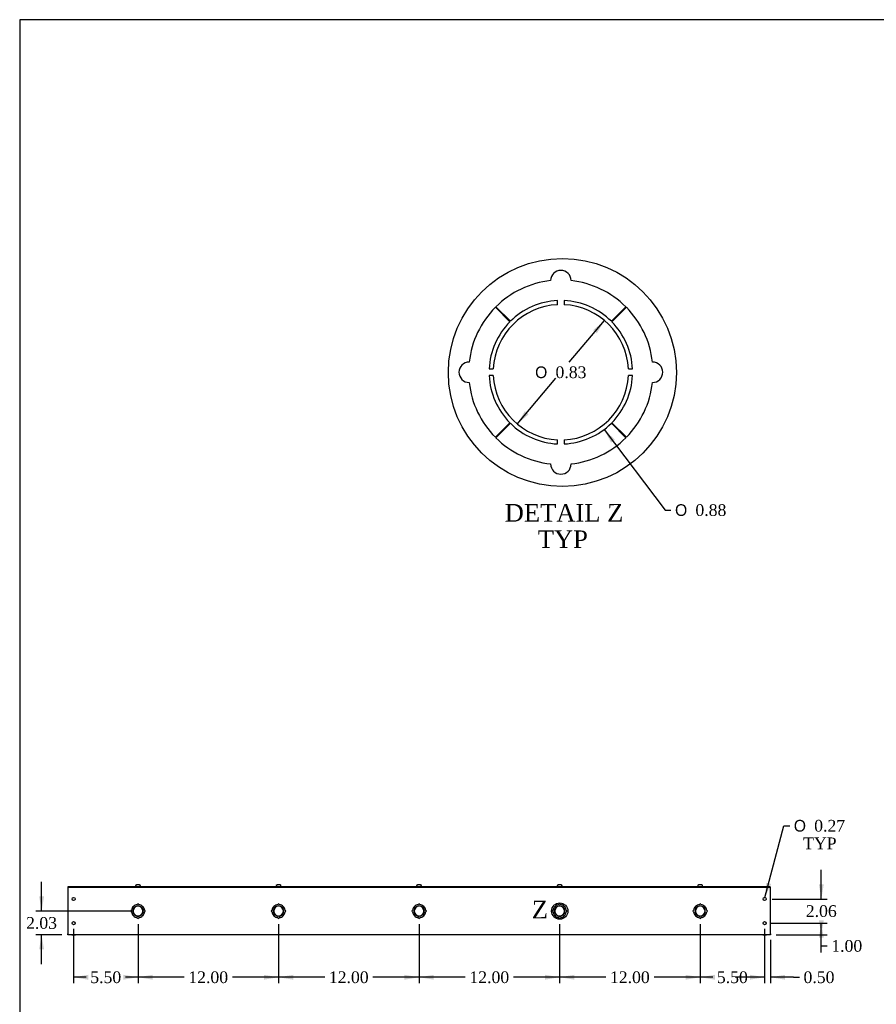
# Model space of a CAD drawing. Header units: inches. Extents: x 1 to 240, y -1 to 159.
# Tile 2 of 9: x 1 to 74, y 75 to 159. Entities that reach past the tile are written whole.
import ezdxf
from ezdxf.enums import TextEntityAlignment as Align
from ezdxf.lldxf.tags import DXFTag

# ---------------------------------------------------------------- set-up
doc = ezdxf.new("R2010")
doc.units = ezdxf.units.IN
doc.header["$MEASUREMENT"] = 0
for name, color, linetype in [('COM56308-2', 7, 'Continuous'), ('COM70722-5', 7, 'Continuous'), ('Default', 7, 'Continuous'), ('SCS19515', 7, 'Continuous')]:
    doc.layers.add(name, color=color, linetype=linetype)
doc.styles.add('SEACAD_Solid_Edge_ANSI1_Symbols', font='txt')
doc.styles.add('SEACAD_Times_New_Roman', font='times.ttf')
tags = doc.linetypes.add('CENTER2', pattern=[1.125, 0.75, -0.125, 0.125, -0.125]).pattern_tags.tags
tags[10:11] = [DXFTag(74, 4), DXFTag(75, 0), DXFTag(340, '0'), DXFTag(46, 0.0), DXFTag(50, 0.0), DXFTag(44, 0.0), DXFTag(45, 0.0)]
tags[8:9] = [DXFTag(74, 4), DXFTag(75, 0), DXFTag(340, '0'), DXFTag(46, 0.0), DXFTag(50, 0.0), DXFTag(44, 0.0), DXFTag(45, 0.0)]
tags[6:7] = [DXFTag(74, 4), DXFTag(75, 0), DXFTag(340, '0'), DXFTag(46, 0.0), DXFTag(50, 0.0), DXFTag(44, 0.0), DXFTag(45, 0.0)]
tags[4:5] = [DXFTag(74, 4), DXFTag(75, 0), DXFTag(340, '0'), DXFTag(46, 0.0), DXFTag(50, 0.0), DXFTag(44, 0.0), DXFTag(45, 0.0)]
doc.dimstyles.new('HAMMOND_(STH_-_240x160)', dxfattribs={"dimtxt": 1, "dimasz": 1.25, "dimexe": 0.5, "dimexo": 0.5, "dimgap": 0.25, "dimtad": 0, "dimtih": 1, "dimtoh": 1, "dimzin": 0, "dimdsep": 46, "dimtxsty": 'SEACAD_Times_New_Roman', "dimblk1": '_SE_FILLED', "dimblk2": '_SE_FILLED', "dimsah": 1, "dimcen": 0.5, "dimadec": 0, "dimazin": 0, "dimtfac": 0.8, "dimtofl": 0, "dimtmove": 1, "dimatfit": 3, "dimfxl": 1, "dimtolj": 1, "dimtzin": 0, "dimarcsym": 0})

# ---------------------------------------------------------------- blocks, each defined once
blk = doc.blocks.new('SE4')
at = {"layer": 'COM56308-2', "color": 7, "linetype": 'Continuous'}
for p, q in [((5.093, 85.188), (65.03, 85.188)), ((5.093, 85.131), (5.093, 85.188)), ((5.093, 85.131), (65.03, 85.131)), ((65.03, 85.131), (65.03, 85.188))]:
    blk.add_line(p, q, dxfattribs=at)
at = {"layer": 'COM70722-5', "color": 7, "linetype": 'Continuous'}
for p, q in [((5.062, 85.131), (5.093, 85.131)), ((5.062, 85.131), (5.062, 85.045)), ((5.062, 85.045), (5.062, 81.16)), ((65.03, 85.131), (65.062, 85.131)), ((65.062, 85.045), (65.062, 85.131)), ((65.062, 81.16), (65.062, 85.045)), ((10.662, 83.499), (10.751, 83.411)), ((10.754, 83.413), (10.666, 83.502)), ((11.042, 83.515), (11.042, 83.54)), ((11.082, 83.54), (11.082, 83.515)), ((11.458, 83.502), (11.37, 83.413)), ((11.372, 83.411), (11.461, 83.499)), ((22.662, 83.499), (22.751, 83.411)), ((22.754, 83.413), (22.666, 83.502)), ((23.042, 83.515), (23.042, 83.54)), ((23.082, 83.54), (23.082, 83.515)), ((23.458, 83.502), (23.37, 83.413)), ((23.372, 83.411), (23.461, 83.499)), ((34.662, 83.499), (34.751, 83.411)), ((34.754, 83.413), (34.666, 83.502)), ((35.042, 83.515), (35.042, 83.54)), ((35.082, 83.54), (35.082, 83.515)), ((35.458, 83.502), (35.37, 83.413)), ((35.372, 83.411), (35.461, 83.499)), ((46.662, 83.499), (46.751, 83.411)), ((46.754, 83.413), (46.666, 83.502)), ((47.042, 83.515), (47.042, 83.54)), ((47.082, 83.54), (47.082, 83.515)), ((47.458, 83.502), (47.37, 83.413)), ((47.372, 83.411), (47.461, 83.499)), ((58.662, 83.499), (58.751, 83.411)), ((58.754, 83.413), (58.666, 83.502)), ((59.042, 83.515), (59.042, 83.54)), ((59.082, 83.54), (59.082, 83.515)), ((59.458, 83.502), (59.37, 83.413)), ((59.372, 83.411), (59.461, 83.499)), ((10.625, 83.123), (10.65, 83.123)), ((10.65, 83.083), (10.625, 83.083)), ((10.751, 82.795), (10.662, 82.707)), ((10.666, 82.703), (10.754, 82.792)), ((11.042, 82.666), (11.042, 82.691)), ((11.082, 82.691), (11.082, 82.666)), ((11.37, 82.792), (11.458, 82.703)), ((11.461, 82.707), (11.372, 82.795)), ((11.474, 83.123), (11.499, 83.123)), ((11.499, 83.083), (11.474, 83.083)), ((22.625, 83.123), (22.65, 83.123)), ((22.65, 83.083), (22.625, 83.083)), ((22.751, 82.795), (22.662, 82.707)), ((22.666, 82.703), (22.754, 82.792)), ((23.042, 82.666), (23.042, 82.691)), ((23.082, 82.691), (23.082, 82.666)), ((23.37, 82.792), (23.458, 82.703)), ((23.461, 82.707), (23.372, 82.795)), ((23.474, 83.123), (23.499, 83.123)), ((23.499, 83.083), (23.474, 83.083)), ((34.625, 83.123), (34.65, 83.123)), ((34.65, 83.083), (34.625, 83.083)), ((34.751, 82.795), (34.662, 82.707)), ((34.666, 82.703), (34.754, 82.792)), ((35.042, 82.666), (35.042, 82.691)), ((35.082, 82.691), (35.082, 82.666)), ((35.37, 82.792), (35.458, 82.703)), ((35.461, 82.707), (35.372, 82.795)), ((35.474, 83.123), (35.499, 83.123)), ((35.499, 83.083), (35.474, 83.083)), ((46.625, 83.123), (46.65, 83.123)), ((46.65, 83.083), (46.625, 83.083)), ((46.751, 82.795), (46.662, 82.707)), ((46.666, 82.703), (46.754, 82.792)), ((47.042, 82.666), (47.042, 82.691)), ((47.082, 82.691), (47.082, 82.666)), ((47.37, 82.792), (47.458, 82.703)), ((47.461, 82.707), (47.372, 82.795)), ((47.474, 83.123), (47.499, 83.123)), ((47.499, 83.083), (47.474, 83.083)), ((58.625, 83.123), (58.65, 83.123)), ((58.65, 83.083), (58.625, 83.083)), ((58.751, 82.795), (58.662, 82.707)), ((58.666, 82.703), (58.754, 82.792)), ((59.042, 82.666), (59.042, 82.691)), ((59.082, 82.691), (59.082, 82.666)), ((59.37, 82.792), (59.458, 82.703)), ((59.461, 82.707), (59.372, 82.795)), ((59.474, 83.123), (59.499, 83.123)), ((59.499, 83.083), (59.474, 83.083)), ((5.062, 81.074), (5.062, 81.16)), ((65.062, 81.074), (5.062, 81.074)), ((5.405, 81.074), (5.718, 81.074)), ((64.405, 81.074), (64.718, 81.074)), ((65.062, 81.16), (65.062, 81.074))]:
    blk.add_line(p, q, dxfattribs=at)
for centre in [(5.562, 84.131), (64.562, 84.131), (5.562, 82.074), (64.562, 82.074)]:
    blk.add_circle(centre, 0.133, dxfattribs=at)
for centre, radius, start, end in [((11.062, 83.103), 0.562, 135.25, 173.62063), ((11.062, 83.103), 0.438, 135.25, 177.37985), ((11.062, 83.103), 0.413, 92.77907, 177.22093), ((11.062, 83.103), 0.563, 96.37937, 134.75), ((11.062, 83.103), 0.438, 92.62015, 134.75), ((11.062, 83.662), 0.0625, 0, 180), ((11.062, 83.103), 0.438, 45.25, 87.37985), ((11.062, 83.103), 0.413, 2.77907, 87.22093), ((11.062, 83.103), 0.562, 45.25, 83.62063), ((11.062, 83.103), 0.438, 2.62015, 44.75), ((11.062, 83.103), 0.563, 6.37937, 44.75), ((23.062, 83.103), 0.562, 135.25, 173.62063), ((23.062, 83.103), 0.438, 135.25, 177.37985), ((23.062, 83.103), 0.413, 92.77907, 177.22093), ((23.062, 83.103), 0.562, 96.37937, 134.75), ((23.062, 83.103), 0.438, 92.62015, 134.75), ((23.062, 83.662), 0.0625, 0, 180), ((23.062, 83.103), 0.438, 45.25, 87.37985), ((23.062, 83.103), 0.413, 2.77907, 87.22093), ((23.062, 83.103), 0.563, 45.25, 83.62063), ((23.062, 83.103), 0.438, 2.62015, 44.75), ((23.062, 83.103), 0.563, 6.37937, 44.75), ((35.062, 83.103), 0.562, 135.25, 173.62063), ((35.062, 83.103), 0.438, 135.25, 177.37985), ((35.062, 83.103), 0.413, 92.77907, 177.22093), ((35.062, 83.103), 0.562, 96.37937, 134.75), ((35.062, 83.103), 0.438, 92.62015, 134.75), ((35.062, 83.662), 0.0625, 0, 180), ((35.062, 83.103), 0.438, 45.25, 87.37985), ((35.062, 83.103), 0.413, 2.77907, 87.22093), ((35.062, 83.103), 0.563, 45.25, 83.62063), ((35.062, 83.103), 0.438, 2.62015, 44.75), ((35.062, 83.103), 0.563, 6.37937, 44.75), ((47.062, 83.103), 0.562, 135.25, 173.62063), ((47.062, 83.103), 0.438, 135.25, 177.37985), ((47.062, 83.103), 0.413, 92.77907, 177.22093), ((47.062, 83.103), 0.562, 96.37937, 134.75), ((47.062, 83.103), 0.438, 92.62015, 134.75), ((47.062, 83.662), 0.0625, 0, 180), ((47.062, 83.103), 0.438, 45.25, 87.37985), ((47.062, 83.103), 0.413, 2.77907, 87.22093), ((47.062, 83.103), 0.563, 45.25, 83.62063), ((47.062, 83.103), 0.438, 2.62015, 44.75), ((47.062, 83.103), 0.563, 6.37937, 44.75), ((59.062, 83.103), 0.562, 135.25, 173.62063), ((59.062, 83.103), 0.438, 135.25, 177.37985), ((59.062, 83.103), 0.413, 92.77907, 177.22093), ((59.062, 83.103), 0.563, 96.37937, 134.75), ((59.062, 83.103), 0.438, 92.62015, 134.75), ((59.062, 83.662), 0.0625, 0, 180), ((59.062, 83.103), 0.438, 45.25, 87.37985), ((59.062, 83.103), 0.413, 2.77907, 87.22093), ((59.062, 83.103), 0.562, 45.25, 83.62063), ((59.062, 83.103), 0.438, 2.62015, 44.75), ((59.062, 83.103), 0.563, 6.37937, 44.75), ((10.503, 83.103), 0.0625, 90, 270), ((11.062, 83.103), 0.562, 186.37937, 224.75), ((11.062, 83.103), 0.438, 182.62015, 224.75), ((11.062, 83.103), 0.413, 182.77907, 267.22093), ((11.062, 83.103), 0.562, 225.25, 263.62063), ((11.062, 83.103), 0.438, 225.25, 267.37985), ((11.062, 82.544), 0.0625, 180, 0), ((11.062, 83.103), 0.413, 272.77907, 357.22093), ((11.062, 83.103), 0.438, 272.62015, 314.75), ((11.062, 83.103), 0.563, 276.37937, 314.75), ((11.062, 83.103), 0.438, 315.25, 357.37985), ((11.062, 83.103), 0.562, 315.25, 353.62063), ((11.621, 83.103), 0.0625, 270, 90), ((22.503, 83.103), 0.0625, 90, 270), ((23.062, 83.103), 0.562, 186.37937, 224.75), ((23.062, 83.103), 0.438, 182.62015, 224.75), ((23.062, 83.103), 0.413, 182.77907, 267.22093), ((23.062, 83.103), 0.563, 225.25, 263.62063), ((23.062, 83.103), 0.438, 225.25, 267.37985), ((23.062, 82.544), 0.0625, 180, 0), ((23.062, 83.103), 0.413, 272.77907, 357.22093), ((23.062, 83.103), 0.438, 272.62015, 314.75), ((23.062, 83.103), 0.562, 276.37937, 314.75), ((23.062, 83.103), 0.438, 315.25, 357.37985), ((23.062, 83.103), 0.562, 315.25, 353.62063), ((23.621, 83.103), 0.0625, 270, 90), ((34.503, 83.103), 0.0625, 90, 270), ((35.062, 83.103), 0.562, 186.37937, 224.75), ((35.062, 83.103), 0.438, 182.62015, 224.75), ((35.062, 83.103), 0.413, 182.77907, 267.22093), ((35.062, 83.103), 0.563, 225.25, 263.62063), ((35.062, 83.103), 0.438, 225.25, 267.37985), ((35.062, 82.544), 0.0625, 180, 0), ((35.062, 83.103), 0.413, 272.77907, 357.22093), ((35.062, 83.103), 0.438, 272.62015, 314.75), ((35.062, 83.103), 0.563, 276.37937, 314.75), ((35.062, 83.103), 0.438, 315.25, 357.37985), ((35.062, 83.103), 0.562, 315.25, 353.62063), ((35.621, 83.103), 0.0625, 270, 90), ((46.503, 83.103), 0.0625, 90, 270), ((47.062, 83.103), 0.562, 186.37937, 224.75), ((47.062, 83.103), 0.438, 182.62015, 224.75), ((47.062, 83.103), 0.413, 182.77907, 267.22093), ((47.062, 83.103), 0.563, 225.25, 263.62063), ((47.062, 83.103), 0.438, 225.25, 267.37985), ((47.062, 82.544), 0.0625, 180, 0), ((47.062, 83.103), 0.413, 272.77907, 357.22093), ((47.062, 83.103), 0.438, 272.62015, 314.75), ((47.062, 83.103), 0.562, 276.37937, 314.75), ((47.062, 83.103), 0.438, 315.25, 357.37985), ((47.062, 83.103), 0.562, 315.25, 353.62063), ((47.621, 83.103), 0.0625, 270, 90), ((58.503, 83.103), 0.0625, 90, 270), ((59.062, 83.103), 0.562, 186.37937, 224.75), ((59.062, 83.103), 0.438, 182.62015, 224.75), ((59.062, 83.103), 0.413, 182.77907, 267.22093), ((59.062, 83.103), 0.562, 225.25, 263.62063), ((59.062, 83.103), 0.438, 225.25, 267.37985), ((59.062, 82.544), 0.0625, 180, 0), ((59.062, 83.103), 0.413, 272.77907, 357.22093), ((59.062, 83.103), 0.438, 272.62015, 314.75), ((59.062, 83.103), 0.563, 276.37937, 314.75), ((59.062, 83.103), 0.438, 315.25, 357.37985), ((59.062, 83.103), 0.562, 315.25, 353.62063), ((59.621, 83.103), 0.0625, 270, 90)]:
    blk.add_arc(centre, radius, start, end, dxfattribs=at)
at = {"layer": 'SCS19515', "color": 7, "linetype": 'Continuous'}
for p, q in [((10.874, 85.273), (10.874, 85.213)), ((10.878, 85.288), (10.875, 85.288)), ((10.969, 85.363), (11.154, 85.363)), ((11.245, 85.288), (11.248, 85.288)), ((11.249, 85.213), (11.249, 85.273)), ((22.874, 85.273), (22.874, 85.213)), ((22.878, 85.288), (22.875, 85.288)), ((22.969, 85.363), (23.154, 85.363)), ((23.245, 85.288), (23.248, 85.288)), ((23.249, 85.213), (23.249, 85.273)), ((34.874, 85.273), (34.874, 85.213)), ((34.878, 85.288), (34.875, 85.288)), ((34.969, 85.363), (35.154, 85.363)), ((35.248, 85.288), (35.245, 85.288)), ((35.249, 85.213), (35.249, 85.273)), ((46.874, 85.273), (46.874, 85.213)), ((46.878, 85.288), (46.875, 85.288)), ((46.969, 85.363), (47.154, 85.363)), ((47.245, 85.288), (47.248, 85.288)), ((47.249, 85.213), (47.249, 85.273)), ((58.874, 85.273), (58.874, 85.213)), ((58.878, 85.288), (58.875, 85.288)), ((58.969, 85.363), (59.154, 85.363)), ((59.245, 85.288), (59.248, 85.288)), ((59.249, 85.213), (59.249, 85.273))]:
    blk.add_line(p, q, dxfattribs=at)
for centre, radius, start, end in [((10.964, 85.273), 0.09, 170.40593, 180), ((10.899, 85.213), 0.025, 180, 270), ((11.224, 85.213), 0.025, 270, 0), ((11.159, 85.273), 0.09, 0, 9.59407), ((22.964, 85.273), 0.09, 170.40593, 180), ((22.899, 85.213), 0.025, 180, 270), ((23.224, 85.213), 0.025, 270, 0), ((23.159, 85.273), 0.09, 0, 9.59407), ((34.964, 85.273), 0.09, 170.40593, 180), ((34.899, 85.213), 0.025, 180, 270), ((35.224, 85.213), 0.025, 270, 0), ((35.159, 85.273), 0.09, 0, 9.59407), ((46.964, 85.273), 0.09, 170.40593, 180), ((46.899, 85.213), 0.025, 180, 270), ((47.224, 85.213), 0.025, 270, 0), ((47.159, 85.273), 0.09, 0, 9.59407), ((58.964, 85.273), 0.09, 170.40593, 180), ((58.899, 85.213), 0.025, 180, 270), ((59.224, 85.213), 0.025, 270, 0), ((59.159, 85.273), 0.09, 0, 9.59407)]:
    blk.add_arc(centre, radius, start, end, dxfattribs=at)
for points in [[(10.878, 85.288), (10.879, 85.294), (10.88, 85.299), (10.884, 85.309), (10.886, 85.314), (10.891, 85.323), (10.895, 85.327), (10.902, 85.335), (10.905, 85.339), (10.914, 85.346), (10.918, 85.349), (10.927, 85.354), (10.932, 85.356), (10.942, 85.36), (10.948, 85.361), (10.958, 85.363), (10.964, 85.363), (10.969, 85.363)], [(11.154, 85.363), (11.16, 85.363), (11.165, 85.363), (11.176, 85.361), (11.181, 85.36), (11.191, 85.356), (11.196, 85.354), (11.205, 85.349), (11.21, 85.346), (11.218, 85.339), (11.222, 85.335), (11.229, 85.327), (11.232, 85.323), (11.237, 85.314), (11.24, 85.309), (11.243, 85.299), (11.245, 85.294), (11.245, 85.288)], [(22.878, 85.288), (22.879, 85.294), (22.88, 85.299), (22.884, 85.309), (22.886, 85.314), (22.891, 85.323), (22.895, 85.327), (22.902, 85.335), (22.905, 85.339), (22.914, 85.346), (22.918, 85.349), (22.927, 85.354), (22.932, 85.356), (22.942, 85.36), (22.948, 85.361), (22.958, 85.363), (22.964, 85.363), (22.969, 85.363)], [(23.154, 85.363), (23.16, 85.363), (23.165, 85.363), (23.176, 85.361), (23.181, 85.36), (23.191, 85.356), (23.196, 85.354), (23.205, 85.349), (23.21, 85.346), (23.218, 85.339), (23.222, 85.335), (23.229, 85.327), (23.232, 85.323), (23.237, 85.314), (23.24, 85.309), (23.243, 85.299), (23.245, 85.294), (23.245, 85.288)], [(34.878, 85.288), (34.879, 85.294), (34.88, 85.299), (34.884, 85.309), (34.886, 85.314), (34.891, 85.323), (34.895, 85.327), (34.902, 85.335), (34.905, 85.339), (34.914, 85.346), (34.918, 85.349), (34.927, 85.354), (34.932, 85.356), (34.942, 85.36), (34.948, 85.361), (34.958, 85.363), (34.964, 85.363), (34.969, 85.363)], [(35.154, 85.363), (35.16, 85.363), (35.165, 85.363), (35.176, 85.361), (35.181, 85.36), (35.191, 85.356), (35.196, 85.354), (35.205, 85.349), (35.21, 85.346), (35.218, 85.339), (35.222, 85.335), (35.229, 85.327), (35.232, 85.323), (35.237, 85.314), (35.24, 85.309), (35.243, 85.299), (35.245, 85.294), (35.245, 85.288)], [(46.878, 85.288), (46.879, 85.294), (46.88, 85.299), (46.884, 85.309), (46.886, 85.314), (46.891, 85.323), (46.895, 85.327), (46.902, 85.335), (46.905, 85.339), (46.914, 85.346), (46.918, 85.349), (46.927, 85.354), (46.932, 85.356), (46.942, 85.36), (46.948, 85.361), (46.958, 85.363), (46.964, 85.363), (46.969, 85.363)], [(47.154, 85.363), (47.16, 85.363), (47.165, 85.363), (47.176, 85.361), (47.181, 85.36), (47.191, 85.356), (47.196, 85.354), (47.205, 85.349), (47.21, 85.346), (47.218, 85.339), (47.222, 85.335), (47.229, 85.327), (47.232, 85.323), (47.237, 85.314), (47.24, 85.309), (47.243, 85.299), (47.245, 85.294), (47.245, 85.288)], [(58.878, 85.288), (58.879, 85.294), (58.88, 85.299), (58.884, 85.309), (58.886, 85.314), (58.891, 85.323), (58.895, 85.327), (58.902, 85.335), (58.905, 85.339), (58.914, 85.346), (58.918, 85.349), (58.927, 85.354), (58.932, 85.356), (58.942, 85.36), (58.948, 85.361), (58.958, 85.363), (58.964, 85.363), (58.969, 85.363)], [(59.154, 85.363), (59.16, 85.363), (59.165, 85.363), (59.176, 85.361), (59.181, 85.36), (59.191, 85.356), (59.196, 85.354), (59.205, 85.349), (59.21, 85.346), (59.218, 85.339), (59.222, 85.335), (59.229, 85.327), (59.232, 85.323), (59.237, 85.314), (59.24, 85.309), (59.243, 85.299), (59.245, 85.294), (59.245, 85.288)]]:
    blk.add_open_spline(points, degree=3, knots=[0, 0, 0, 0, 0.125, 0.125, 0.25, 0.25, 0.375, 0.375, 0.5, 0.5, 0.625, 0.625, 0.75, 0.75, 0.875, 0.875, 1, 1, 1, 1], dxfattribs=at)
blk = doc.blocks.new('DMBLK764')
at = {"layer": 'Default', "linetype": 'Continuous', "transparency": 16777216}
for points in [[(69.614, 82.324), (69.197, 82.324), (69.405, 81.074)], [(69.614, 80.824), (69.405, 82.074), (69.197, 80.824)]]:
    blk.add_hatch(color=7, dxfattribs=at).paths.add_polyline_path(points)
at = {"layer": 'Default', "color": 7, "linetype": 'Continuous', "transparency": 16777216}
for p, q in [((65.062, 82.074), (69.905, 82.074)), ((69.405, 80.132), (69.405, 82.074)), ((65.562, 81.074), (69.905, 81.074)), ((69.405, 80.132), (69.905, 80.132))]:
    blk.add_line(p, q, dxfattribs=at)
at = {"layer": 'Default', "color": 7, "linetype": 'Continuous', "transparency": 16777216, "style": 'SEACAD_Times_New_Roman'}
blk.add_text('1.00', height=1, dxfattribs=at).set_placement((70.255, 80.632), align=Align.TOP_LEFT)
blk = doc.blocks.new('_SE_FILLED')
at = {"color": 0}
blk.add_line((0, 0), (-1, 0), dxfattribs=at)
blk.add_solid([(0, 0), (-1, -0.1665), (-1, 0.1665), (0, 0)], dxfattribs=at)
blk = doc.blocks.new('SE9')
at = {"color": 7, "linetype": 'Continuous', "style": 'SEACAD_Times_New_Roman'}
blk.add_text('Z', height=1.5, dxfattribs=at).set_placement((44.682, 83.985), align=Align.TOP_LEFT)
blk = doc.blocks.new('SE8')
at = {"layer": 'Default', "color": 7, "linetype": 'CENTER2'}
blk.add_circle((47.071, 83.102), 0.695, dxfattribs=at)
at = {"layer": 'Default'}
blk.add_blockref('SE9', (0, 0), dxfattribs=at)
blk = doc.blocks.new('SE10')
at = {"layer": 'COM70722-5', "color": 7, "linetype": 'Continuous'}
for p, q in [((41.572, 134.647), (42.814, 133.415)), ((42.852, 133.453), (41.62, 134.695)), ((46.884, 134.871), (46.884, 135.221)), ((47.444, 135.221), (47.444, 134.871)), ((52.708, 134.695), (51.476, 133.453)), ((51.514, 133.415), (52.757, 134.647)), ((41.046, 129.383), (41.396, 129.383)), ((41.396, 128.823), (41.046, 128.823)), ((52.933, 129.383), (53.283, 129.383)), ((53.283, 128.823), (52.933, 128.823)), ((42.814, 124.791), (41.572, 123.559)), ((41.62, 123.51), (42.852, 124.753)), ((51.476, 124.753), (52.708, 123.51)), ((52.757, 123.559), (51.514, 124.791)), ((46.884, 122.984), (46.884, 123.335)), ((47.444, 123.335), (47.444, 122.984))]:
    blk.add_line(p, q, dxfattribs=at)
for centre, radius, start, end in [((47.164, 136.929), 0.875, 0, 180), ((47.164, 129.103), 7.875, 96.37937, 134.75), ((47.164, 129.103), 7.875, 45.25, 83.62063), ((47.164, 129.103), 7.875, 135.25, 173.62063), ((47.164, 129.103), 5.775, 92.77907, 177.22093), ((47.164, 129.103), 6.125, 92.62015, 134.75), ((47.164, 129.103), 6.125, 45.25, 87.37985), ((47.164, 129.103), 5.775, 2.77907, 87.22093), ((47.164, 129.103), 7.875, 6.37937, 44.75), ((47.164, 129.103), 6.125, 135.25, 177.37985), ((47.164, 129.103), 6.125, 2.62015, 44.75), ((39.338, 129.103), 0.875, 90, 270), ((54.991, 129.103), 0.875, 270, 90), ((47.164, 129.103), 6.125, 182.62015, 224.75), ((47.164, 129.103), 5.775, 182.77907, 267.22093), ((47.164, 129.103), 5.775, 272.77907, 357.22093), ((47.164, 129.103), 6.125, 315.25, 357.37985), ((47.164, 129.103), 7.875, 186.37937, 224.75), ((47.164, 129.103), 7.875, 315.25, 353.62063), ((47.164, 129.103), 6.125, 225.25, 267.37985), ((47.164, 129.103), 6.125, 272.62015, 314.75), ((47.164, 129.103), 7.875, 225.25, 263.62063), ((47.164, 129.103), 7.875, 276.37937, 314.75), ((47.164, 121.276), 0.875, 180, 0)]:
    blk.add_arc(centre, radius, start, end, dxfattribs=at)
blk = doc.blocks.new('DMBLK769')
at = {"layer": 'Default', "linetype": 'Continuous', "transparency": 16777216}
for points in [[(63.312, 77.246), (64.562, 77.455), (63.312, 77.663)], [(66.312, 77.246), (66.312, 77.663), (65.062, 77.455)]]:
    blk.add_hatch(color=7, dxfattribs=at).paths.add_polyline_path(points)
at = {"layer": 'Default', "color": 7, "linetype": 'Continuous', "transparency": 16777216}
for p, q in [((64.562, 81.574), (64.562, 76.955)), ((65.062, 80.66), (65.062, 76.955)), ((64.562, 77.455), (62.062, 77.455)), ((67.034, 77.455), (65.062, 77.455)), ((67.034, 77.455), (67.534, 77.455))]:
    blk.add_line(p, q, dxfattribs=at)
at = {"layer": 'Default', "color": 7, "linetype": 'Continuous', "transparency": 16777216, "style": 'SEACAD_Times_New_Roman'}
blk.add_text('0.50', height=1, dxfattribs=at).set_placement((67.884, 77.955), align=Align.TOP_LEFT)
blk = doc.blocks.new('DMBLK772')
at = {"layer": 'Default', "linetype": 'Continuous', "transparency": 16777216}
blk.add_hatch(color=7, dxfattribs=at).paths.add_polyline_path([(64.711, 85.522), (64.595, 84.26), (65.114, 85.416)])
at = {"layer": 'Default', "color": 7, "linetype": 'Continuous', "transparency": 16777216}
for p, q in [((64.595, 84.26), (66.205, 90.388)), ((66.205, 90.388), (66.705, 90.388))]:
    blk.add_line(p, q, dxfattribs=at)
for s, style, p in [('O', 'SEACAD_Solid_Edge_ANSI1_Symbols', (67.055, 90.888)), ('0.27', 'SEACAD_Times_New_Roman', (68.795, 90.888)), ('TYP', 'SEACAD_Times_New_Roman', (67.854, 89.388))]:
    blk.add_text(s, height=1, dxfattribs=dict(at, style=style)).set_placement(p, align=Align.TOP_LEFT)
blk = doc.blocks.new('DMBLK777')
at = {"layer": 'Default', "linetype": 'Continuous', "transparency": 16777216}
for points in [[(60.312, 77.246), (60.312, 77.663), (59.062, 77.455)], [(63.312, 77.246), (64.562, 77.455), (63.312, 77.663)]]:
    blk.add_hatch(color=7, dxfattribs=at).paths.add_polyline_path(points)
at = {"layer": 'Default', "color": 7, "linetype": 'Continuous', "transparency": 16777216}
for p, q in [((59.062, 81.981), (59.062, 76.955)), ((64.562, 81.574), (64.562, 76.955)), ((60.135, 77.455), (59.062, 77.455)), ((64.562, 77.455), (63.489, 77.455))]:
    blk.add_line(p, q, dxfattribs=at)
at = {"layer": 'Default', "color": 7, "linetype": 'Continuous', "transparency": 16777216, "style": 'SEACAD_Times_New_Roman'}
blk.add_text('5.50', height=1, dxfattribs=at).set_placement((60.485, 77.955), align=Align.TOP_LEFT)
blk = doc.blocks.new('DMBLK778')
at = {"layer": 'Default', "linetype": 'Continuous', "transparency": 16777216}
for points in [[(48.312, 77.246), (48.312, 77.663), (47.062, 77.455)], [(57.812, 77.246), (59.062, 77.455), (57.812, 77.663)]]:
    blk.add_hatch(color=7, dxfattribs=at).paths.add_polyline_path(points)
at = {"layer": 'Default', "color": 7, "linetype": 'Continuous', "transparency": 16777216}
for p, q in [((47.062, 81.981), (47.062, 76.955)), ((59.062, 81.981), (59.062, 76.955)), ((51.006, 77.455), (47.062, 77.455)), ((59.062, 77.455), (55.118, 77.455))]:
    blk.add_line(p, q, dxfattribs=at)
at = {"layer": 'Default', "color": 7, "linetype": 'Continuous', "transparency": 16777216, "style": 'SEACAD_Times_New_Roman'}
blk.add_text('12.00', height=1, dxfattribs=at).set_placement((51.356, 77.955), align=Align.TOP_LEFT)
blk = doc.blocks.new('DMBLK779')
at = {"layer": 'Default', "linetype": 'Continuous', "transparency": 16777216}
for points in [[(36.312, 77.246), (36.312, 77.663), (35.062, 77.455)], [(45.812, 77.246), (47.062, 77.455), (45.812, 77.663)]]:
    blk.add_hatch(color=7, dxfattribs=at).paths.add_polyline_path(points)
at = {"layer": 'Default', "color": 7, "linetype": 'Continuous', "transparency": 16777216}
for p, q in [((35.062, 81.981), (35.062, 76.955)), ((47.062, 81.981), (47.062, 76.955)), ((39.006, 77.455), (35.062, 77.455)), ((47.062, 77.455), (43.118, 77.455))]:
    blk.add_line(p, q, dxfattribs=at)
at = {"layer": 'Default', "color": 7, "linetype": 'Continuous', "transparency": 16777216, "style": 'SEACAD_Times_New_Roman'}
blk.add_text('12.00', height=1, dxfattribs=at).set_placement((39.356, 77.955), align=Align.TOP_LEFT)
blk = doc.blocks.new('DMBLK780')
at = {"layer": 'Default', "linetype": 'Continuous', "transparency": 16777216}
for points in [[(24.312, 77.246), (24.312, 77.663), (23.062, 77.455)], [(33.812, 77.246), (35.062, 77.455), (33.812, 77.663)]]:
    blk.add_hatch(color=7, dxfattribs=at).paths.add_polyline_path(points)
at = {"layer": 'Default', "color": 7, "linetype": 'Continuous', "transparency": 16777216}
for p, q in [((23.062, 81.981), (23.062, 76.955)), ((35.062, 81.981), (35.062, 76.955)), ((27.006, 77.455), (23.062, 77.455)), ((35.062, 77.455), (31.118, 77.455))]:
    blk.add_line(p, q, dxfattribs=at)
at = {"layer": 'Default', "color": 7, "linetype": 'Continuous', "transparency": 16777216, "style": 'SEACAD_Times_New_Roman'}
blk.add_text('12.00', height=1, dxfattribs=at).set_placement((27.356, 77.955), align=Align.TOP_LEFT)
blk = doc.blocks.new('DMBLK781')
at = {"layer": 'Default', "linetype": 'Continuous', "transparency": 16777216}
for points in [[(12.312, 77.246), (12.312, 77.663), (11.062, 77.455)], [(21.812, 77.246), (23.062, 77.455), (21.812, 77.663)]]:
    blk.add_hatch(color=7, dxfattribs=at).paths.add_polyline_path(points)
at = {"layer": 'Default', "color": 7, "linetype": 'Continuous', "transparency": 16777216}
for p, q in [((11.062, 81.981), (11.062, 76.955)), ((23.062, 81.981), (23.062, 76.955)), ((15.006, 77.455), (11.062, 77.455)), ((23.062, 77.455), (19.118, 77.455))]:
    blk.add_line(p, q, dxfattribs=at)
at = {"layer": 'Default', "color": 7, "linetype": 'Continuous', "transparency": 16777216, "style": 'SEACAD_Times_New_Roman'}
blk.add_text('12.00', height=1, dxfattribs=at).set_placement((15.356, 77.955), align=Align.TOP_LEFT)
blk = doc.blocks.new('DMBLK782')
at = {"layer": 'Default', "linetype": 'Continuous', "transparency": 16777216}
for points in [[(6.812, 77.246), (6.812, 77.663), (5.562, 77.455)], [(9.812, 77.246), (11.062, 77.455), (9.812, 77.663)]]:
    blk.add_hatch(color=7, dxfattribs=at).paths.add_polyline_path(points)
at = {"layer": 'Default', "color": 7, "linetype": 'Continuous', "transparency": 16777216}
for p, q in [((5.562, 81.574), (5.562, 76.955)), ((11.062, 81.981), (11.062, 76.955)), ((6.635, 77.455), (5.562, 77.455)), ((11.062, 77.455), (9.989, 77.455))]:
    blk.add_line(p, q, dxfattribs=at)
at = {"layer": 'Default', "color": 7, "linetype": 'Continuous', "transparency": 16777216, "style": 'SEACAD_Times_New_Roman'}
blk.add_text('5.50', height=1, dxfattribs=at).set_placement((6.985, 77.955), align=Align.TOP_LEFT)
blk = doc.blocks.new('DMBLK784')
at = {"layer": 'Default', "linetype": 'Continuous', "transparency": 16777216}
for points in [[(69.614, 85.381), (69.197, 85.381), (69.405, 84.131)], [(69.614, 80.824), (69.405, 82.074), (69.197, 80.824)]]:
    blk.add_hatch(color=7, dxfattribs=at).paths.add_polyline_path(points)
at = {"layer": 'Default', "color": 7, "linetype": 'Continuous', "transparency": 16777216}
for p, q in [((69.405, 84.131), (69.405, 86.631)), ((65.195, 84.131), (69.905, 84.131)), ((65.195, 82.074), (69.905, 82.074)), ((69.405, 79.574), (69.405, 82.074))]:
    blk.add_line(p, q, dxfattribs=at)
at = {"layer": 'Default', "color": 7, "linetype": 'Continuous', "transparency": 16777216, "style": 'SEACAD_Times_New_Roman'}
blk.add_text('2.06', height=1, dxfattribs=at).set_placement((68.078, 83.603), align=Align.TOP_LEFT)
blk = doc.blocks.new('DMBLK785')
at = {"layer": 'Default', "linetype": 'Continuous', "transparency": 16777216}
for points in [[(2.622, 84.353), (2.831, 83.103), (3.039, 84.353)], [(2.622, 79.824), (3.039, 79.824), (2.831, 81.074)]]:
    blk.add_hatch(color=7, dxfattribs=at).paths.add_polyline_path(points)
at = {"layer": 'Default', "color": 7, "linetype": 'Continuous', "transparency": 16777216}
for p, q in [((2.831, 83.103), (2.831, 85.603)), ((10.562, 83.103), (2.331, 83.103)), ((4.562, 81.074), (2.331, 81.074)), ((2.831, 78.574), (2.831, 81.074))]:
    blk.add_line(p, q, dxfattribs=at)
at = {"layer": 'Default', "color": 7, "linetype": 'Continuous', "transparency": 16777216, "style": 'SEACAD_Times_New_Roman'}
blk.add_text('2.03', height=1, dxfattribs=at).set_placement((1.504, 82.589), align=Align.TOP_LEFT)
blk = doc.blocks.new('DMBLK786')
at = {"layer": 'Default', "linetype": 'Continuous', "transparency": 16777216}
for points in [[(49.92, 132.698), (50.239, 132.429), (50.885, 133.52)], [(44.09, 125.776), (43.444, 124.686), (44.409, 125.508)]]:
    blk.add_hatch(color=7, dxfattribs=at).paths.add_polyline_path(points)
at = {"layer": 'Default', "color": 7, "linetype": 'Continuous', "transparency": 16777216}
for p, q in [((47.88, 129.953), (50.885, 133.52)), ((43.444, 124.686), (46.743, 128.603))]:
    blk.add_line(p, q, dxfattribs=at)
for s, style, p in [('O', 'SEACAD_Solid_Edge_ANSI1_Symbols', (44.967, 129.603)), ('0.83', 'SEACAD_Times_New_Roman', (46.708, 129.603))]:
    blk.add_text(s, height=1, dxfattribs=dict(at, style=style)).set_placement(p, align=Align.TOP_LEFT)
blk = doc.blocks.new('DMBLK787')
at = {"layer": 'Default', "linetype": 'Continuous', "transparency": 16777216}
blk.add_hatch(color=7, dxfattribs=at).paths.add_polyline_path([(51.78, 123.347), (50.859, 124.218), (51.447, 123.095)])
at = {"layer": 'Default', "color": 7, "linetype": 'Continuous', "transparency": 16777216}
for p, q in [((50.859, 124.218), (56.064, 117.337)), ((56.064, 117.337), (56.564, 117.337))]:
    blk.add_line(p, q, dxfattribs=at)
for s, style, p in [('O', 'SEACAD_Solid_Edge_ANSI1_Symbols', (56.914, 117.837)), ('0.88', 'SEACAD_Times_New_Roman', (58.655, 117.837))]:
    blk.add_text(s, height=1, dxfattribs=dict(at, style=style)).set_placement(p, align=Align.TOP_LEFT)
blk = doc.blocks.new('BORDER')
at = {"layer": 'Default', "color": 7, "linetype": 'Continuous'}
for p, q in [((0, 27.86), (-41.86, 27.86)), ((-41.86, 27.86), (-41.86, 0))]:
    blk.add_line(p, q, dxfattribs=at)

msp = doc.modelspace()

# ---------------------------------------------------------------- linework, layer by layer
at = {"color": 7, "linetype": 'CENTER2'}
msp.add_circle((47.293, 129.088), 9.733, dxfattribs=at)

# ---------------------------------------------------------------- block references
at = {"layer": 'Default', "color": 7, "xscale": 5.7, "yscale": 5.7, "zscale": 5.7}
msp.add_blockref('BORDER', (239.562, 0.401), dxfattribs=at)
at = {"layer": 'Default'}
for name in ['SE10', 'SE4', 'SE8']:
    msp.add_blockref(name, (0, 0), dxfattribs=at)

# ---------------------------------------------------------------- texts
at = {"layer": 'Default', "color": 7, "linetype": 'Continuous', "style": 'SEACAD_Times_New_Roman'}
for s, p in [('DETAIL Z', (42.37, 117.854)), ('TYP', (45.195, 115.604))]:
    msp.add_text(s, height=1.5, dxfattribs=at).set_placement(p, align=Align.TOP_LEFT)

# ---------------------------------------------------------------- dimensions: what is measured, and where the dimension line sits
at = {"layer": 'Default', "color": 7, "linetype": 'Continuous'}
for p1, p2, text, override, picture, middle in [((43.46928, 133.9876), (50.8594, 124.21782), '\\A1;<>', {"dimlfac": 0.071429, "dimtmove": 0}, 'DMBLK787', (56.56439, 117.33682)), ((43.44401, 124.68573), (50.88467, 133.5197), '\\A1;<>', {"dimlfac": 0.071429, "dimtofl": 1}, 'DMBLK786', (47.16434, 129.10271)), ((64.528, 84.003), (64.595, 84.26), '\\A1;<>\\PTYP', {"dimtmove": 0}, 'DMBLK772', (66.705, 90.388))]:
    dim = msp.add_diameter_dim_2p(p1=p1, p2=p2, text=text, dimstyle='HAMMOND_(STH_-_240x160)', override=override, dxfattribs=at)
    dim.commit()
    dim.dimension.update_dxf_attribs({"geometry": picture, "text_midpoint": middle, "dimtype": 163})
for base, p1, p2, picture, middle, dimtype in [((69.405, 82.074), (64.695, 82.074), (64.695, 84.131), 'DMBLK784', (69.405, 83.103), 161), ((2.831, 83.103), (5.062, 81.074), (11.062, 83.103), 'DMBLK785', (2.831, 82.089), 160)]:
    dim = msp.add_linear_dim(base=base, p1=p1, p2=p2, angle=90, text='\\A1;<>', dimstyle='HAMMOND_(STH_-_240x160)', override={"dimtmove": 0}, dxfattribs=at)
    dim.commit()
    dim.dimension.update_dxf_attribs({"geometry": picture, "text_midpoint": middle, "dimtype": dimtype})
for base, p1, p2, picture, middle in [((5.562, 77.455), (11.062, 82.481), (5.562, 82.074), 'DMBLK782', (8.312, 77.455)), ((11.062, 77.455), (23.062, 82.481), (11.062, 82.481), 'DMBLK781', (17.062, 77.455)), ((23.062, 77.455), (35.062, 82.481), (23.062, 82.481), 'DMBLK780', (29.062, 77.455)), ((35.062, 77.455), (47.062, 82.481), (35.062, 82.481), 'DMBLK779', (41.062, 77.455)), ((47.062, 77.455), (59.062, 82.481), (47.062, 82.481), 'DMBLK778', (53.062, 77.455)), ((59.062, 77.455), (64.562, 82.074), (59.062, 82.481), 'DMBLK777', (61.812, 77.455))]:
    dim = msp.add_linear_dim(base=base, p1=p1, p2=p2, text='\\A1;<>', dimstyle='HAMMOND_(STH_-_240x160)', override={"dimtmove": 0}, dxfattribs=at)
    dim.commit()
    dim.dimension.update_dxf_attribs({"geometry": picture, "text_midpoint": middle, "dimtype": 160})
dim = msp.add_linear_dim(base=(64.562, 77.455), p1=(65.062, 81.16), p2=(64.562, 82.074), text='\\A1;<>', dimstyle='HAMMOND_(STH_-_240x160)', dxfattribs=at)
dim.commit()
dim.dimension.update_dxf_attribs({"geometry": 'DMBLK769', "text_midpoint": (67.534, 77.455), "dimtype": 160})
dim = msp.add_linear_dim(base=(69.405, 82.074), p1=(65.062, 81.074), p2=(64.562, 82.074), angle=90, text='\\A1;<>', dimstyle='HAMMOND_(STH_-_240x160)', dxfattribs=at)
dim.commit()
dim.dimension.update_dxf_attribs({"geometry": 'DMBLK764', "text_midpoint": (69.905, 80.132), "dimtype": 160})

doc.saveas('drawing.dxf')
